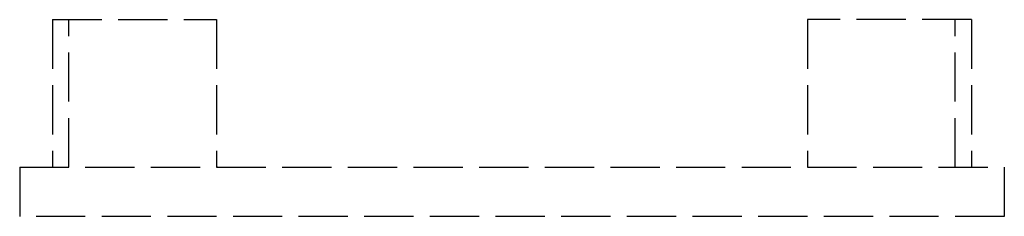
# Model space of a CAD drawing. Header units: millimetres. Extents: x -13.5 to 16.5, y -1.5 to 4.5.
import ezdxf

# ---------------------------------------------------------------- set-up
doc = ezdxf.new("R2010")
doc.units = ezdxf.units.MM
doc.header["$LTSCALE"] = 10
doc.linetypes.add('ALLCAD_Strich', pattern=[0.2, 0.15, -0.05])
doc.layers.add('BESCH_KONT_sich_schn_grun_2d', color=10, linetype='Continuous')

msp = doc.modelspace()

# ---------------------------------------------------------------- linework, layer by layer
at = {"layer": 'BESCH_KONT_sich_schn_grun_2d', "linetype": 'ALLCAD_Strich'}
for p, q in [((-12.5, 4.5), (-12.5, 0)), ((-12.5, 4.5), (-7.5, 4.5)), ((-7.5, 4.5), (-7.5, 0)), ((10.5, 4.5), (10.5, 0)), ((15.5, 4.5), (10.5, 4.5)), ((15.5, 4.5), (15.5, 0)), ((-12, 0), (-12, 4.5)), ((15, 0), (15, 4.5)), ((-13.5, 0), (16.5, 0)), ((-13.5, 0), (-13.5, -1.5)), ((-7.5, 0.02), (-7.495, 0.02)), ((-7.5, 0.018), (-7.495, 0.018)), ((-7.5, 0.017), (-7.495, 0.017)), ((-7.5, 0.017), (-7.495, 0.017)), ((-7.5, 0.017), (-7.495, 0.017)), ((-7.5, 0.017), (-7.495, 0.017)), ((-7.5, 0.016), (-7.495, 0.016)), ((-7.5, 0.014), (-7.495, 0.014)), ((-7.5, 0.013), (-7.495, 0.013)), ((-7.5, 0.011), (-7.495, 0.011)), ((-7.5, 0.011), (-7.495, 0.011)), ((-7.5, 0.01), (-7.495, 0.01)), ((-7.495, 0.009), (-7.5, 0.009)), ((-7.5, 0.009), (-7.495, 0.009)), ((-7.5, 0.007), (-7.495, 0.007)), ((-7.5, 0.006), (-7.495, 0.006)), ((-7.5, 0.004), (-7.495, 0.004)), ((-7.5, 0.003), (-7.495, 0.003)), ((-7.5, 0.003), (-7.495, 0.003)), ((-7.5, 0.003), (-7.495, 0.003)), ((-7.5, 0.003), (-7.495, 0.003)), ((-7.5, 0.002), (-7.495, 0.002)), ((-7.495, 0.017), (-7.495, 0.02)), ((-7.495, 0.017), (-7.495, 0.017)), ((-7.495, 0.017), (-7.495, 0.014)), ((-7.495, 0.011), (-7.495, 0.013)), ((-7.495, 0.011), (-7.495, 0.007)), ((-7.495, 0.003), (-7.495, 0.006)), ((-7.495, 0.003), (-7.495, 0.003)), ((-7.495, 0.003), (-7.495, 0)), ((16.5, 0), (16.5, -1.5)), ((16.5, -1.5), (-13.5, -1.5))]:
    msp.add_line(p, q, dxfattribs=at)

doc.saveas('drawing.dxf')
